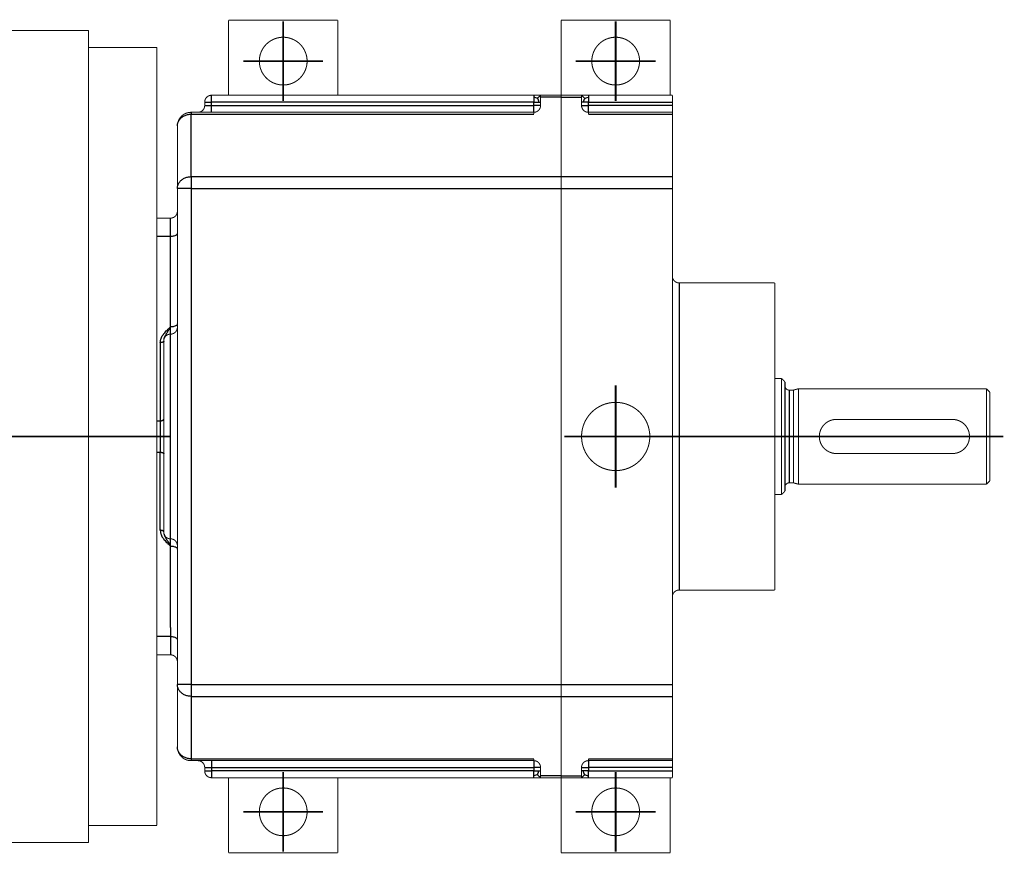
# Model space of a CAD drawing. Header units: inches. Extents: x -593 to 434, y -275 to 267.
# Tile 3 of 13: x -232 to -87, y -258 to -136. Entities that reach past the tile are written whole.
import ezdxf

# ---------------------------------------------------------------- set-up
doc = ezdxf.new("R2010")
doc.units = ezdxf.units.IN
doc.linetypes.add('DOT_CENTER', pattern=[14, 12, -1, 0, -1])
doc.layers.add('1', color=7, linetype='Continuous')
doc.layers.add('Draufsicht1_15', color=7, linetype='Continuous')

# ---------------------------------------------------------------- blocks, each defined once
blk = doc.blocks.new('Draufsicht1', base_point=(-261.5, -197.24))
at = {"layer": '1', "color": 30, "linetype": 'DOT_CENTER', "const_width": 0.25}
for points in [[(-193, -136.39), (-193, -148.09)], [(-144.3, -136.39), (-144.3, -148.09)], [(-187.15, -142.24), (-198.85, -142.24)], [(-138.45, -142.24), (-150.15, -142.24)], [(-144.3, -189.74), (-144.3, -204.74)], [(-209.5, -197.24), (-415.5, -197.24)], [(-136.8, -197.24), (-151.8, -197.24)], [(-137, -197.24), (-117.5, -197.24)], [(-87.5, -197.24), (-120.9, -197.24)], [(-193, -246.39), (-193, -258.09)], [(-144.3, -246.39), (-144.3, -258.09)], [(-187.15, -252.24), (-198.85, -252.24)], [(-138.45, -252.24), (-150.15, -252.24)]]:
    blk.add_lwpolyline(points, dxfattribs=at)
at = {"layer": 'Draufsicht1_15', "color": 124, "linetype": 'Continuous'}
for p, q in [((-204.5, -148.24), (-203.5, -148.24)), ((-203.5, -148.24), (-203.5, -147.24)), ((-156.3, -148.24), (-203.5, -148.24)), ((-203.5, -148.74), (-203.5, -148.24)), ((-156.3, -148.74), (-156.3, -148.24)), ((-152.3, -147.51), (-155.3, -147.51)), ((-152.3, -147.51), (-149.3, -147.51)), ((-148.3, -148.74), (-148.3, -148.24)), ((-148.3, -148.24), (-136, -148.24)), ((-206.5, -149.74), (-206.5, -150.01)), ((-204.5, -148.74), (-203.5, -148.74)), ((-203.5, -148.74), (-156.3, -148.74)), ((-203.5, -149.74), (-203.5, -148.74)), ((-156.3, -149.74), (-156.3, -148.74)), ((-155.3, -148.74), (-156.3, -148.74)), ((-149.3, -148.74), (-148.3, -148.74)), ((-148.3, -149.74), (-148.3, -148.74)), ((-136, -148.74), (-148.3, -148.74)), ((-206.5, -150.01), (-156.31, -150.01)), ((-206.5, -159.17), (-206.5, -150.01)), ((-148.29, -150.01), (-136, -150.01)), ((-206.5, -159.17), (-152.3, -159.17)), ((-206.5, -159.17), (-206.5, -160.9)), ((-152.3, -159.17), (-136, -159.17)), ((-206.5, -160.9), (-208.5, -160.9)), ((-206.5, -160.9), (-206.5, -233.59)), ((-206.5, -160.9), (-152.3, -160.9)), ((-152.3, -160.9), (-136, -160.9)), ((-209.5, -167.94), (-209.5, -165.24)), ((-209.5, -167.94), (-211.5, -167.94)), ((-209.5, -169.24), (-209.5, -167.94)), ((-209.5, -181.19), (-209.5, -169.24)), ((-209.5, -181.19), (-209.5, -169.24)), ((-135, -174.74), (-135, -219.74)), ((-209.5, -182.24), (-209.5, -181.19)), ((-209.5, -182.24), (-209.5, -181.19)), ((-209.5, -182.27), (-209.5, -182.24)), ((-209.5, -182.27), (-209.5, -182.24)), ((-209.5, -212.22), (-209.5, -182.27)), ((-209.5, -212.22), (-209.5, -182.27)), ((-211, -183.5), (-211, -194.94)), ((-118.9, -190.44), (-118.9, -197.24)), ((-211.5, -194.94), (-211, -194.94)), ((-118.9, -197.24), (-118.9, -204.04)), ((-211.5, -199.54), (-211, -199.54)), ((-211, -210.99), (-211, -199.54)), ((-209.5, -212.24), (-209.5, -212.22)), ((-209.5, -212.24), (-209.5, -212.22)), ((-209.5, -213.3), (-209.5, -212.24)), ((-209.5, -213.3), (-209.5, -212.24)), ((-209.5, -225.24), (-209.5, -213.3)), ((-209.5, -225.24), (-209.5, -213.3)), ((-209.5, -225.24), (-209.5, -226.54)), ((-209.5, -226.54), (-211.5, -226.54)), ((-209.5, -226.54), (-209.5, -229.24)), ((-206.5, -233.59), (-208.5, -233.59)), ((-206.5, -233.59), (-152.3, -233.59)), ((-206.5, -233.59), (-206.5, -235.32)), ((-152.3, -233.59), (-136, -233.59)), ((-206.5, -235.32), (-152.3, -235.32)), ((-206.5, -235.32), (-206.5, -244.48)), ((-152.3, -235.32), (-136, -235.32)), ((-206.5, -244.48), (-156.31, -244.48)), ((-206.5, -244.48), (-206.5, -244.74)), ((-203.5, -244.74), (-203.5, -245.74)), ((-156.3, -244.74), (-156.3, -245.74)), ((-148.3, -244.74), (-148.3, -245.74)), ((-148.29, -244.48), (-136, -244.48)), ((-204.5, -245.74), (-203.5, -245.74)), ((-204.5, -246.24), (-203.5, -246.24)), ((-203.5, -245.74), (-156.3, -245.74)), ((-203.5, -245.74), (-203.5, -246.24)), ((-156.3, -246.24), (-203.5, -246.24)), ((-203.5, -246.24), (-203.5, -247.24)), ((-155.3, -245.74), (-156.3, -245.74)), ((-156.3, -245.74), (-156.3, -246.24)), ((-149.3, -245.74), (-148.3, -245.74)), ((-136, -245.74), (-148.3, -245.74)), ((-148.3, -245.74), (-148.3, -246.24)), ((-148.3, -246.24), (-136, -246.24)), ((-152.3, -246.98), (-155.3, -246.98)), ((-152.3, -246.98), (-149.3, -246.98))]:
    blk.add_line(p, q, dxfattribs=at)
at = {"layer": 'Draufsicht1_15', "color": 2, "linetype": 'Continuous', "const_width": 0.15}
for points in [[(-201, -136.24), (-185, -136.24)], [(-201, -147.24), (-201, -136.24)], [(-185, -136.24), (-185, -147.24)], [(-152.3, -147.24), (-152.3, -136.24)], [(-152.3, -136.24), (-136.3, -136.24)], [(-136.3, -136.24), (-136.3, -147.24)], [(-221.5, -137.74), (-235, -137.74)], [(-221.5, -140.24), (-221.5, -137.74)], [(-211.5, -140.24), (-221.5, -140.24)], [(-221.5, -191.24), (-221.5, -140.24)], [(-211.5, -165.24), (-211.5, -140.24)], [(-204.5, -148.74), (-204.5, -148.24)], [(-156.3, -147.24), (-203.5, -147.24)], [(-155.3, -147.24), (-156.3, -147.24)], [(-155.3, -147.51), (-155.3, -147.24)], [(-152.3, -147.24), (-155.3, -147.24)], [(-155.3, -148.24), (-155.3, -147.51)], [(-155.3, -148.74), (-155.3, -148.24)], [(-152.3, -147.51), (-152.3, -147.24)], [(-152.3, -147.51), (-152.3, -147.24)], [(-152.3, -147.24), (-149.3, -147.24)], [(-152.3, -147.51), (-152.3, -147.24)], [(-152.3, -159.17), (-152.3, -147.51)], [(-152.3, -159.17), (-152.3, -147.51)], [(-152.3, -159.17), (-152.3, -147.51)], [(-149.3, -147.24), (-148.3, -147.24)], [(-149.3, -147.51), (-149.3, -147.24)], [(-149.3, -148.24), (-149.3, -147.51)], [(-149.3, -148.74), (-149.3, -148.24)], [(-148.3, -147.24), (-136, -147.24)], [(-136, -148.24), (-136, -147.24)], [(-136, -148.24), (-136, -148.74)], [(-206.5, -149.74), (-205.5, -149.74)], [(-205.5, -149.74), (-203.5, -149.74)], [(-203.5, -149.74), (-156.31, -149.74)], [(-156.31, -150.01), (-156.31, -149.74)], [(-156.31, -149.74), (-156.3, -149.74)], [(-148.3, -149.74), (-148.29, -149.74)], [(-148.29, -150.01), (-148.29, -149.74)], [(-148.29, -149.74), (-136, -149.74)], [(-136, -149.74), (-136, -148.74)], [(-136, -150.01), (-136, -149.74)], [(-136, -159.17), (-136, -150.01)], [(-208.5, -160.9), (-208.5, -151.74)], [(-152.3, -159.17), (-152.3, -160.9)], [(-152.3, -159.17), (-152.3, -160.9)], [(-152.3, -159.17), (-152.3, -160.9)], [(-136, -160.9), (-136, -159.17)], [(-208.5, -160.9), (-208.5, -164.24)], [(-152.3, -233.59), (-152.3, -160.9)], [(-152.3, -233.59), (-152.3, -160.9)], [(-152.3, -233.59), (-152.3, -160.9)], [(-136, -173.74), (-136, -160.9)], [(-208.5, -164.24), (-208.5, -167.48)], [(-211.5, -167.94), (-211.5, -165.24)], [(-209.5, -165.24), (-211.5, -165.24)], [(-211.5, -167.94), (-211.5, -165.24)], [(-211.5, -169.24), (-211.5, -167.94)], [(-211.5, -169.24), (-211.5, -167.94)], [(-208.5, -167.48), (-208.5, -180.73)], [(-211.5, -194.94), (-211.5, -169.24)], [(-211.5, -194.94), (-211.5, -169.24)], [(-136, -220.74), (-136, -173.74)], [(-135, -174.74), (-121, -174.74)], [(-121, -174.74), (-121, -188.74)], [(-208.5, -180.73), (-208.5, -181.24)], [(-208.5, -181.24), (-208.5, -213.24)], [(-210.5, -183.24), (-210.5, -183.26)], [(-210.5, -183.26), (-210.5, -194.71)], [(-121, -188.74), (-120, -188.74)], [(-121, -188.74), (-121, -205.74)], [(-121, -188.74), (-121, -205.74)], [(-120, -188.74), (-120, -205.74)], [(-119.5, -189.24), (-120, -188.74)], [(-119.5, -189.24), (-119.5, -189.84)], [(-119.5, -189.84), (-119.5, -204.64)], [(-118.25, -190.44), (-118.9, -190.44)], [(-118.25, -190.44), (-117.5, -190.24)], [(-118.25, -190.44), (-118.25, -197.24)], [(-117.5, -190.24), (-90, -190.24)], [(-117.5, -190.24), (-117.5, -204.24)], [(-89.5, -190.74), (-90, -190.24)], [(-90, -190.24), (-90, -204.24)], [(-221.5, -203.24), (-221.5, -191.24)], [(-221.5, -203.24), (-221.5, -191.24)], [(-89.5, -190.74), (-89.5, -203.74)], [(-210.5, -194.71), (-210.5, -199.77)], [(-111.97, -194.74), (-94.97, -194.74)], [(-111.97, -194.74), (-94.97, -194.74)], [(-211.5, -199.54), (-211.5, -194.94)], [(-211.5, -199.54), (-211.5, -194.94)], [(-118.25, -197.24), (-118.25, -204.04)], [(-211.5, -225.24), (-211.5, -199.54)], [(-211.5, -225.24), (-211.5, -199.54)], [(-210.5, -199.77), (-210.5, -211.22)], [(-111.97, -199.74), (-94.97, -199.74)], [(-111.97, -199.74), (-94.97, -199.74)], [(-221.5, -254.24), (-221.5, -203.24)], [(-119.5, -204.64), (-119.5, -205.24)], [(-118.25, -204.04), (-118.9, -204.04)], [(-118.25, -204.04), (-117.5, -204.24)], [(-117.5, -204.24), (-90, -204.24)], [(-89.5, -203.74), (-90, -204.24)], [(-121, -205.74), (-120, -205.74)], [(-121, -205.74), (-121, -219.74)], [(-119.5, -205.24), (-120, -205.74)], [(-210.5, -211.22), (-210.5, -211.24)], [(-208.5, -213.24), (-208.5, -213.76)], [(-208.5, -213.76), (-208.5, -227.01)], [(-135, -219.74), (-121, -219.74)], [(-136, -233.59), (-136, -220.74)], [(-211.5, -226.54), (-211.5, -225.24)], [(-211.5, -226.54), (-211.5, -225.24)], [(-211.5, -229.24), (-211.5, -226.54)], [(-211.5, -229.24), (-211.5, -226.54)], [(-208.5, -227.01), (-208.5, -230.24)], [(-211.5, -254.24), (-211.5, -229.24)], [(-209.5, -229.24), (-211.5, -229.24)], [(-208.5, -230.24), (-208.5, -233.59)], [(-208.5, -233.59), (-208.5, -242.74)], [(-152.3, -233.59), (-152.3, -235.32)], [(-152.3, -233.59), (-152.3, -235.32)], [(-152.3, -233.59), (-152.3, -235.32)], [(-136, -233.59), (-136, -235.32)], [(-152.3, -235.32), (-152.3, -246.98)], [(-152.3, -235.32), (-152.3, -246.98)], [(-152.3, -235.32), (-152.3, -246.98)], [(-136, -235.32), (-136, -244.48)], [(-206.5, -244.74), (-205.5, -244.74)], [(-205.5, -244.74), (-203.5, -244.74)], [(-203.5, -244.74), (-156.31, -244.74)], [(-156.31, -244.48), (-156.31, -244.74)], [(-156.31, -244.74), (-156.3, -244.74)], [(-148.3, -244.74), (-148.29, -244.74)], [(-148.29, -244.48), (-148.29, -244.74)], [(-148.29, -244.74), (-136, -244.74)], [(-136, -244.48), (-136, -244.74)], [(-136, -244.74), (-136, -245.74)], [(-204.5, -245.74), (-204.5, -246.24)], [(-155.3, -245.74), (-155.3, -246.24)], [(-155.3, -246.24), (-155.3, -246.98)], [(-149.3, -245.74), (-149.3, -246.24)], [(-149.3, -246.24), (-149.3, -246.98)], [(-136, -246.24), (-136, -245.74)], [(-136, -246.24), (-136, -247.24)], [(-156.3, -247.24), (-203.5, -247.24)], [(-201, -258.24), (-201, -247.24)], [(-185, -247.24), (-185, -258.24)], [(-155.3, -247.24), (-156.3, -247.24)], [(-155.3, -247.24), (-155.3, -246.98)], [(-152.3, -247.24), (-155.3, -247.24)], [(-152.3, -247.24), (-152.3, -246.98)], [(-152.3, -247.24), (-152.3, -246.98)], [(-152.3, -247.24), (-152.3, -246.98)], [(-152.3, -258.24), (-152.3, -247.24)], [(-152.3, -247.24), (-149.3, -247.24)], [(-149.3, -246.98), (-149.3, -247.24)], [(-149.3, -247.24), (-148.3, -247.24)], [(-148.3, -247.24), (-136, -247.24)], [(-136.3, -247.24), (-136.3, -258.24)], [(-211.5, -254.24), (-221.5, -254.24)], [(-221.5, -256.74), (-221.5, -254.24)], [(-221.5, -256.74), (-235, -256.74)], [(-185, -258.24), (-201, -258.24)], [(-136.3, -258.24), (-152.3, -258.24)]]:
    blk.add_lwpolyline(points, dxfattribs=at)
for points in [[(-196.5, -142.24, 1), (-189.5, -142.24, 1)], [(-147.8, -142.24, 1), (-140.8, -142.24, 1)], [(-149.3, -197.24, 1), (-139.3, -197.24, 1)], [(-196.5, -252.24, 1), (-189.5, -252.24, 1)], [(-147.8, -252.24, 1), (-140.8, -252.24, 1)]]:
    blk.add_lwpolyline(points, format="xyb", close=True, dxfattribs=at)
for points in [[(-203.5, -147.24, 0.414214), (-204.5, -148.24, 0.414214)], [(-206.5, -149.74, 0.414214), (-208.5, -151.74, 0.414214)], [(-205.5, -149.74, 0.414214), (-204.5, -148.74, 0.414214)], [(-156.3, -149.74, 0.414214), (-155.3, -148.74, 0.414214)], [(-149.3, -148.74, 0.414214), (-148.3, -149.74, 0.414214)], [(-209.5, -165.24, 0.414214), (-208.5, -164.24, 0.414214)], [(-136, -173.74, 0.414214), (-135, -174.74, 0.414214)], [(-209.5, -182.24, 0.414214), (-208.5, -181.24, 0.414214)], [(-209.5, -182.24, 0.414214), (-210.5, -183.24, 0.414214)], [(-119.5, -189.84, 0.414214), (-118.9, -190.44, 0.414214)], [(-111.97, -194.74, 1), (-111.97, -199.74, 1)], [(-111.97, -194.74, 1), (-111.97, -199.74, 1)], [(-94.97, -199.74, 1), (-94.97, -194.74, 1)], [(-94.97, -199.74, 1), (-94.97, -194.74, 1)], [(-118.9, -204.04, 0.414214), (-119.5, -204.64, 0.414214)], [(-210.5, -211.24, 0.414214), (-209.5, -212.24, 0.414214)], [(-208.5, -213.24, 0.414214), (-209.5, -212.24, 0.414214)], [(-135, -219.74, 0.414214), (-136, -220.74, 0.414214)], [(-208.5, -230.24, 0.414214), (-209.5, -229.24, 0.414214)], [(-208.5, -242.74, 0.414214), (-206.5, -244.74, 0.414214)], [(-204.5, -245.74, 0.414214), (-205.5, -244.74, 0.414214)], [(-155.3, -245.74, 0.414214), (-156.3, -244.74, 0.414214)], [(-148.3, -244.74, 0.414214), (-149.3, -245.74, 0.414214)], [(-204.5, -246.24, 0.414214), (-203.5, -247.24, 0.414214)]]:
    blk.add_lwpolyline(points, format="xyb", dxfattribs=at)
at = {"layer": 'Draufsicht1_15', "color": 124, "linetype": 'Continuous'}
for points, knots in [([(-156.3, -147.24), (-156.3, -147.26), (-156.3, -147.28), (-156.3, -147.33), (-156.3, -147.4), (-156.3, -147.48), (-156.3, -147.52), (-156.3, -147.54)], [0, 0, 0, 0, 0.0380602, 0.0761205, 0.1609103, 0.2420472, 0.2928932, 0.2928932, 0.2928932, 0.2928932]), ([(-155.74, -147.69), (-155.82, -147.66), (-156.01, -147.6), (-156.19, -147.56), (-156.3, -147.54)], [0, 0, 0, 0, 0.2493036, 0.5779301, 0.5779301, 0.5779301, 0.5779301]), ([(-156.3, -147.54), (-156.3, -147.59), (-156.3, -147.7), (-156.3, -147.86), (-156.3, -148.01), (-156.3, -148.14), (-156.3, -148.21), (-156.3, -148.24)], [0, 0, 0, 0, 0.1647282, 0.3244233, 0.4950135, 0.602894, 0.7071068, 0.7071068, 0.7071068, 0.7071068]), ([(-156.3, -148.24), (-156.23, -148.24), (-156.11, -148.24), (-155.92, -148.24), (-155.75, -148.24), (-155.64, -148.24), (-155.59, -148.24)], [0, 0, 0, 0, 0.1950903, 0.3826835, 0.5555702, 0.7071068, 0.7071068, 0.7071068, 0.7071068]), ([(-155.74, -147.69), (-155.71, -147.65), (-155.64, -147.58), (-155.53, -147.48), (-155.42, -147.36), (-155.34, -147.28), (-155.3, -147.24)], [0, 0, 0, 0, 0.1443208, 0.2886415, 0.4567164, 0.6247913, 0.6247913, 0.6247913, 0.6247913]), ([(-155.74, -147.69), (-155.74, -147.71), (-155.73, -147.76), (-155.7, -147.82), (-155.67, -147.88), (-155.63, -147.95), (-155.6, -148.07), (-155.59, -148.18), (-155.59, -148.24)], [0, 0, 0, 0, 0.0733537, 0.1406457, 0.2044728, 0.2780075, 0.3888494, 0.5861655, 0.5861655, 0.5861655, 0.5861655]), ([(-155.59, -148.24), (-155.55, -148.24), (-155.48, -148.24), (-155.39, -148.24), (-155.34, -148.24), (-155.31, -148.24), (-155.3, -148.24)], [0, 0, 0, 0, 0.1243628, 0.2167728, 0.254833, 0.2928932, 0.2928932, 0.2928932, 0.2928932]), ([(-148.86, -147.69), (-148.89, -147.65), (-148.96, -147.58), (-149.07, -147.48), (-149.18, -147.36), (-149.26, -147.28), (-149.3, -147.24)], [0, 0, 0, 0, 0.1443208, 0.2886415, 0.4567164, 0.6247913, 0.6247913, 0.6247913, 0.6247913]), ([(-149.01, -148.24), (-149.05, -148.24), (-149.12, -148.24), (-149.2, -148.24), (-149.26, -148.24), (-149.29, -148.24), (-149.3, -148.24)], [0, 0, 0, 0, 0.1170058, 0.2167728, 0.254833, 0.2928932, 0.2928932, 0.2928932, 0.2928932]), ([(-148.86, -147.69), (-148.86, -147.71), (-148.87, -147.76), (-148.9, -147.82), (-148.93, -147.88), (-148.97, -147.95), (-149, -148.07), (-149.01, -148.18), (-149.01, -148.24)], [0, 0, 0, 0, 0.0733537, 0.1406457, 0.2044728, 0.2780075, 0.3888494, 0.5861655, 0.5861655, 0.5861655, 0.5861655]), ([(-148.3, -148.24), (-148.37, -148.24), (-148.49, -148.24), (-148.68, -148.24), (-148.85, -148.24), (-148.96, -148.24), (-149.01, -148.24)], [0, 0, 0, 0, 0.1950903, 0.3826835, 0.5551488, 0.7071068, 0.7071068, 0.7071068, 0.7071068]), ([(-148.86, -147.69), (-148.78, -147.66), (-148.59, -147.6), (-148.41, -147.56), (-148.3, -147.54)], [0, 0, 0, 0, 0.2493036, 0.5779301, 0.5779301, 0.5779301, 0.5779301]), ([(-148.3, -147.24), (-148.3, -147.26), (-148.3, -147.28), (-148.3, -147.34), (-148.3, -147.42), (-148.3, -147.49), (-148.3, -147.54)], [0, 0, 0, 0, 0.0380602, 0.0761205, 0.1685304, 0.2928932, 0.2928932, 0.2928932, 0.2928932]), ([(-148.3, -147.54), (-148.3, -147.59), (-148.3, -147.69), (-148.3, -147.87), (-148.3, -148.05), (-148.3, -148.18), (-148.3, -148.24)], [0, 0, 0, 0, 0.1515365, 0.3244233, 0.5120164, 0.7071068, 0.7071068, 0.7071068, 0.7071068]), ([(-208.5, -151.74), (-208.49, -151.59), (-208.46, -151.28), (-208.25, -150.86), (-207.92, -150.5), (-207.5, -150.22), (-207.02, -150.05), (-206.67, -150.02), (-206.5, -150.01)], [0, 0, 0, 0, 0.453438, 0.916499, 1.395769, 1.8931, 2.405558, 2.92655, 2.92655, 2.92655, 2.92655]), ([(-208.5, -160.9), (-208.49, -160.75), (-208.46, -160.44), (-208.25, -160.02), (-207.92, -159.65), (-207.5, -159.38), (-207.02, -159.2), (-206.67, -159.18), (-206.5, -159.17)], [0, 0, 0, 0, 0.453438, 0.916499, 1.395769, 1.8931, 2.405558, 2.92655, 2.92655, 2.92655, 2.92655]), ([(-208.5, -167.48), (-208.51, -167.52), (-208.53, -167.61), (-208.64, -167.73), (-208.8, -167.82), (-209.01, -167.89), (-209.25, -167.93), (-209.41, -167.94), (-209.5, -167.94)], [0, 0, 0, 0, 0.123916, 0.273266, 0.458587, 0.678233, 0.923759, 1.183053, 1.183053, 1.183053, 1.183053]), ([(-211, -183.5), (-211, -183.46), (-211, -183.41), (-210.99, -183.33), (-210.98, -183.26), (-210.97, -183.16), (-210.94, -183.04), (-210.9, -182.9), (-210.84, -182.77), (-210.76, -182.59), (-210.64, -182.39), (-210.46, -182.14), (-210.25, -181.9), (-210.05, -181.69), (-209.88, -181.53), (-209.78, -181.44), (-209.69, -181.36), (-209.64, -181.31), (-209.6, -181.27), (-209.56, -181.25), (-209.53, -181.22), (-209.51, -181.2), (-209.5, -181.19)], [0, 0, 0, 0, 0.090461, 0.160849, 0.237219, 0.320329, 0.453268, 0.609102, 0.749817, 0.894501, 1.179064, 1.455682, 1.805396, 2.153142, 2.323828, 2.49643, 2.582434, 2.667303, 2.705591, 2.752645, 2.795297, 2.837951, 2.837951, 2.837951, 2.837951]), ([(-210.47, -182.98), (-210.46, -182.95), (-210.44, -182.87), (-210.4, -182.76), (-210.35, -182.64), (-210.29, -182.52), (-210.22, -182.4), (-210.15, -182.28), (-210.08, -182.15), (-210, -182.03), (-209.92, -181.9), (-209.84, -181.76), (-209.75, -181.62), (-209.67, -181.48), (-209.58, -181.34), (-209.53, -181.24), (-209.5, -181.19)], [0, 0, 0, 0, 0.113616, 0.228618, 0.361247, 0.496559, 0.632924, 0.775747, 0.918505, 1.068694, 1.217443, 1.377371, 1.53728, 1.702463, 1.875587, 2.042607, 2.042607, 2.042607, 2.042607]), ([(-208.5, -180.73), (-208.51, -180.77), (-208.53, -180.86), (-208.64, -180.97), (-208.8, -181.06), (-209.01, -181.13), (-209.25, -181.18), (-209.41, -181.19), (-209.5, -181.19)], [0, 0, 0, 0, 0.123916, 0.273266, 0.458587, 0.678233, 0.923759, 1.183053, 1.183053, 1.183053, 1.183053]), ([(-210.5, -183.26), (-210.5, -183.27), (-210.5, -183.27), (-210.5, -183.27), (-210.5, -183.28), (-210.5, -183.29), (-210.51, -183.3), (-210.51, -183.31), (-210.51, -183.32), (-210.52, -183.33), (-210.53, -183.34), (-210.54, -183.35), (-210.54, -183.36), (-210.56, -183.37), (-210.57, -183.38), (-210.58, -183.39), (-210.6, -183.4), (-210.61, -183.41), (-210.63, -183.42), (-210.65, -183.43), (-210.67, -183.44), (-210.68, -183.44), (-210.71, -183.45), (-210.73, -183.46), (-210.75, -183.46), (-210.77, -183.47), (-210.79, -183.47), (-210.82, -183.48), (-210.84, -183.48), (-210.86, -183.49), (-210.89, -183.49), (-210.91, -183.49), (-210.93, -183.49), (-210.95, -183.49), (-210.98, -183.5), (-210.99, -183.5), (-211, -183.5)], [0, 0, 0, 0, 0.0026006, 0.0052146, 0.0149393, 0.0249205, 0.0352221, 0.0459083, 0.0570417, 0.0686807, 0.0808782, 0.09368, 0.1080632, 0.1232132, 0.1391529, 0.1558923, 0.1734297, 0.191751, 0.2108314, 0.2306349, 0.2511164, 0.272222, 0.2938904, 0.3160539, 0.3386404, 0.3615738, 0.384776, 0.4081677, 0.4316701, 0.4552056, 0.478699, 0.5020783, 0.5252755, 0.5482273, 0.5708752, 0.5931665, 0.5931665, 0.5931665, 0.5931665]), ([(-211, -194.94), (-210.99, -194.94), (-210.98, -194.94), (-210.95, -194.94), (-210.93, -194.94), (-210.91, -194.94), (-210.89, -194.94), (-210.86, -194.93), (-210.84, -194.93), (-210.82, -194.93), (-210.79, -194.92), (-210.77, -194.92), (-210.75, -194.91), (-210.73, -194.9), (-210.71, -194.9), (-210.68, -194.89), (-210.67, -194.88), (-210.65, -194.87), (-210.63, -194.87), (-210.61, -194.86), (-210.6, -194.85), (-210.58, -194.84), (-210.57, -194.83), (-210.56, -194.82), (-210.54, -194.81), (-210.54, -194.8), (-210.53, -194.79), (-210.52, -194.78), (-210.51, -194.77), (-210.51, -194.76), (-210.51, -194.75), (-210.5, -194.74), (-210.5, -194.73), (-210.5, -194.72), (-210.5, -194.71), (-210.5, -194.71), (-210.5, -194.71)], [0, 0, 0, 0, 0.0222913, 0.0449393, 0.0678911, 0.0910882, 0.1144676, 0.1379609, 0.1614964, 0.1849988, 0.2083906, 0.2315927, 0.2545261, 0.2771126, 0.2992762, 0.3209445, 0.3420501, 0.3625316, 0.3823351, 0.4014155, 0.4197368, 0.4372742, 0.4540136, 0.4699532, 0.4851033, 0.4994865, 0.5122882, 0.5244857, 0.5361247, 0.547258, 0.5579443, 0.5682458, 0.578227, 0.5879517, 0.5905657, 0.5931663, 0.5931663, 0.5931663, 0.5931663]), ([(-211, -194.94), (-211, -195.31), (-211, -196.08), (-211, -197.24), (-211, -198.41), (-211, -199.17), (-211, -199.54)], [0, 0, 0, 0, 1.117074, 2.301586, 3.486098, 4.603172, 4.603172, 4.603172, 4.603172]), ([(-211, -199.54), (-210.99, -199.54), (-210.98, -199.54), (-210.95, -199.55), (-210.93, -199.55), (-210.91, -199.55), (-210.89, -199.55), (-210.86, -199.55), (-210.84, -199.56), (-210.82, -199.56), (-210.79, -199.57), (-210.77, -199.57), (-210.75, -199.58), (-210.73, -199.58), (-210.71, -199.59), (-210.68, -199.6), (-210.67, -199.6), (-210.65, -199.61), (-210.63, -199.62), (-210.61, -199.63), (-210.6, -199.64), (-210.58, -199.65), (-210.57, -199.66), (-210.56, -199.67), (-210.54, -199.68), (-210.54, -199.69), (-210.53, -199.7), (-210.52, -199.71), (-210.51, -199.72), (-210.51, -199.73), (-210.51, -199.74), (-210.5, -199.75), (-210.5, -199.76), (-210.5, -199.77), (-210.5, -199.77), (-210.5, -199.77), (-210.5, -199.77)], [0, 0, 0, 0, 0.0222913, 0.0449393, 0.0678911, 0.0910882, 0.1144676, 0.1379609, 0.1614964, 0.1849988, 0.2083906, 0.2315927, 0.2545261, 0.2771126, 0.2992762, 0.3209445, 0.3420501, 0.3625316, 0.3823351, 0.4014155, 0.4197368, 0.4372742, 0.4540136, 0.4699532, 0.4851033, 0.4994865, 0.5122882, 0.5244857, 0.5361247, 0.547258, 0.5579443, 0.5682458, 0.578227, 0.5879517, 0.5905657, 0.5931663, 0.5931663, 0.5931663, 0.5931663]), ([(-211, -210.99), (-211, -211.02), (-211, -211.08), (-210.99, -211.15), (-210.98, -211.23), (-210.97, -211.33), (-210.94, -211.45), (-210.9, -211.58), (-210.84, -211.72), (-210.76, -211.89), (-210.64, -212.1), (-210.46, -212.34), (-210.25, -212.59), (-210.05, -212.8), (-209.88, -212.95), (-209.78, -213.05), (-209.69, -213.13), (-209.64, -213.17), (-209.6, -213.21), (-209.56, -213.24), (-209.53, -213.27), (-209.51, -213.29), (-209.5, -213.3)], [0, 0, 0, 0, 0.090273, 0.160546, 0.236806, 0.31974, 0.452677, 0.608411, 0.753296, 0.893773, 1.178403, 1.455067, 1.805076, 2.15277, 2.324501, 2.49624, 2.582492, 2.667207, 2.70758, 2.752597, 2.795272, 2.83795, 2.83795, 2.83795, 2.83795]), ([(-210.5, -211.22), (-210.5, -211.22), (-210.5, -211.22), (-210.5, -211.21), (-210.5, -211.21), (-210.5, -211.2), (-210.51, -211.19), (-210.51, -211.18), (-210.51, -211.17), (-210.52, -211.16), (-210.53, -211.15), (-210.54, -211.14), (-210.54, -211.13), (-210.56, -211.12), (-210.57, -211.11), (-210.58, -211.1), (-210.6, -211.09), (-210.61, -211.08), (-210.63, -211.07), (-210.65, -211.06), (-210.67, -211.05), (-210.68, -211.04), (-210.71, -211.04), (-210.73, -211.03), (-210.75, -211.02), (-210.77, -211.02), (-210.79, -211.01), (-210.82, -211.01), (-210.84, -211), (-210.86, -211), (-210.89, -211), (-210.91, -211), (-210.93, -210.99), (-210.95, -210.99), (-210.98, -210.99), (-210.99, -210.99), (-211, -210.99)], [0, 0, 0, 0, 0.0026006, 0.0052146, 0.0149393, 0.0249205, 0.0352221, 0.0459083, 0.0570417, 0.0686807, 0.0808782, 0.09368, 0.1080632, 0.1232132, 0.1391529, 0.1558923, 0.1734297, 0.191751, 0.2108314, 0.2306349, 0.2511164, 0.272222, 0.2938904, 0.3160539, 0.3386404, 0.3615738, 0.384776, 0.4081677, 0.4316701, 0.4552056, 0.478699, 0.5020783, 0.5252755, 0.5482273, 0.5708752, 0.5931665, 0.5931665, 0.5931665, 0.5931665]), ([(-210.47, -211.5), (-210.46, -211.54), (-210.44, -211.62), (-210.4, -211.73), (-210.35, -211.85), (-210.29, -211.97), (-210.22, -212.09), (-210.15, -212.21), (-210.08, -212.34), (-210, -212.46), (-209.92, -212.59), (-209.81, -212.77), (-209.67, -213), (-209.56, -213.19), (-209.5, -213.3)], [0, 0, 0, 0, 0.113381, 0.228241, 0.360814, 0.496088, 0.632455, 0.775251, 0.918074, 1.068243, 1.216902, 1.377029, 1.685823, 2.042601, 2.042601, 2.042601, 2.042601]), ([(-209.5, -213.3), (-209.41, -213.3), (-209.25, -213.31), (-209.01, -213.35), (-208.8, -213.42), (-208.64, -213.51), (-208.53, -213.63), (-208.51, -213.72), (-208.5, -213.76)], [0, 0, 0, 0, 0.259294, 0.50482, 0.724466, 0.909787, 1.059137, 1.183053, 1.183053, 1.183053, 1.183053]), ([(-209.5, -226.54), (-209.41, -226.55), (-209.25, -226.55), (-209.01, -226.6), (-208.8, -226.67), (-208.64, -226.76), (-208.53, -226.87), (-208.51, -226.96), (-208.5, -227.01)], [0, 0, 0, 0, 0.259294, 0.50482, 0.724466, 0.909787, 1.059137, 1.183053, 1.183053, 1.183053, 1.183053]), ([(-206.5, -235.32), (-206.67, -235.31), (-207.02, -235.29), (-207.5, -235.11), (-207.92, -234.83), (-208.25, -234.47), (-208.46, -234.05), (-208.49, -233.74), (-208.5, -233.59)], [0, 0, 0, 0, 0.520992, 1.03345, 1.530781, 2.010051, 2.473112, 2.92655, 2.92655, 2.92655, 2.92655]), ([(-206.5, -244.48), (-206.67, -244.46), (-207.02, -244.44), (-207.5, -244.26), (-207.92, -243.99), (-208.25, -243.63), (-208.46, -243.2), (-208.49, -242.89), (-208.5, -242.74)], [0, 0, 0, 0, 0.520992, 1.03345, 1.530781, 2.010051, 2.473112, 2.92655, 2.92655, 2.92655, 2.92655]), ([(-156.3, -246.95), (-156.3, -246.91), (-156.3, -246.84), (-156.3, -246.73), (-156.3, -246.62), (-156.3, -246.5), (-156.3, -246.4), (-156.3, -246.32), (-156.3, -246.27), (-156.3, -246.24)], [0, 0, 0, 0, 0.1164768, 0.213466, 0.3244233, 0.4623647, 0.5534534, 0.625698, 0.7071068, 0.7071068, 0.7071068, 0.7071068]), ([(-156.3, -246.24), (-156.23, -246.24), (-156.11, -246.24), (-155.92, -246.24), (-155.75, -246.24), (-155.64, -246.24), (-155.59, -246.24)], [0, 0, 0, 0, 0.1950903, 0.3826835, 0.5555702, 0.7071068, 0.7071068, 0.7071068, 0.7071068]), ([(-155.74, -246.8), (-155.74, -246.78), (-155.73, -246.73), (-155.7, -246.67), (-155.67, -246.61), (-155.63, -246.54), (-155.6, -246.41), (-155.59, -246.31), (-155.59, -246.24)], [0, 0, 0, 0, 0.0733537, 0.1406457, 0.2044728, 0.2780075, 0.3888494, 0.5861655, 0.5861655, 0.5861655, 0.5861655]), ([(-155.59, -246.24), (-155.55, -246.24), (-155.48, -246.24), (-155.39, -246.24), (-155.34, -246.24), (-155.31, -246.24), (-155.3, -246.24)], [0, 0, 0, 0, 0.1243628, 0.2167728, 0.254833, 0.2928932, 0.2928932, 0.2928932, 0.2928932]), ([(-149.01, -246.24), (-149.05, -246.24), (-149.12, -246.24), (-149.2, -246.24), (-149.26, -246.24), (-149.29, -246.24), (-149.3, -246.24)], [0, 0, 0, 0, 0.1193672, 0.2167728, 0.254833, 0.2928932, 0.2928932, 0.2928932, 0.2928932]), ([(-148.86, -246.8), (-148.86, -246.78), (-148.87, -246.73), (-148.9, -246.67), (-148.93, -246.61), (-148.97, -246.54), (-149, -246.41), (-149.01, -246.31), (-149.01, -246.24)], [0, 0, 0, 0, 0.0733537, 0.1406457, 0.2044728, 0.2780075, 0.3888494, 0.5861655, 0.5861655, 0.5861655, 0.5861655]), ([(-148.3, -246.24), (-148.37, -246.24), (-148.49, -246.24), (-148.68, -246.24), (-148.85, -246.24), (-148.96, -246.24), (-149.01, -246.24)], [0, 0, 0, 0, 0.1950903, 0.3826835, 0.5552633, 0.7071068, 0.7071068, 0.7071068, 0.7071068]), ([(-148.3, -246.95), (-148.3, -246.9), (-148.3, -246.79), (-148.3, -246.62), (-148.3, -246.44), (-148.3, -246.31), (-148.3, -246.24)], [0, 0, 0, 0, 0.1515365, 0.3244233, 0.5120164, 0.7071068, 0.7071068, 0.7071068, 0.7071068]), ([(-155.74, -246.8), (-155.82, -246.83), (-156.01, -246.88), (-156.19, -246.93), (-156.3, -246.95)], [0, 0, 0, 0, 0.2493036, 0.5779301, 0.5779301, 0.5779301, 0.5779301]), ([(-156.3, -247.24), (-156.3, -247.23), (-156.3, -247.21), (-156.3, -247.15), (-156.3, -247.08), (-156.3, -247.01), (-156.3, -246.97), (-156.3, -246.95)], [0, 0, 0, 0, 0.0380602, 0.0761205, 0.1612836, 0.2426599, 0.2928932, 0.2928932, 0.2928932, 0.2928932]), ([(-155.74, -246.8), (-155.71, -246.84), (-155.64, -246.9), (-155.53, -247.01), (-155.42, -247.12), (-155.34, -247.2), (-155.3, -247.24)], [0, 0, 0, 0, 0.1443208, 0.2886415, 0.4567164, 0.6247913, 0.6247913, 0.6247913, 0.6247913]), ([(-148.86, -246.8), (-148.89, -246.84), (-148.96, -246.9), (-149.07, -247.01), (-149.18, -247.12), (-149.26, -247.2), (-149.3, -247.24)], [0, 0, 0, 0, 0.1443208, 0.2886415, 0.4567164, 0.6247913, 0.6247913, 0.6247913, 0.6247913]), ([(-148.86, -246.8), (-148.78, -246.83), (-148.59, -246.88), (-148.41, -246.93), (-148.3, -246.95)], [0, 0, 0, 0, 0.2493036, 0.5779301, 0.5779301, 0.5779301, 0.5779301]), ([(-148.3, -247.24), (-148.3, -247.23), (-148.3, -247.21), (-148.3, -247.15), (-148.3, -247.06), (-148.3, -246.99), (-148.3, -246.95)], [0, 0, 0, 0, 0.0380602, 0.0761205, 0.1685304, 0.2928932, 0.2928932, 0.2928932, 0.2928932])]:
    blk.add_open_spline(points, degree=3, knots=knots, dxfattribs=at)

msp = doc.modelspace()

# ---------------------------------------------------------------- block references
msp.add_blockref('Draufsicht1', (-261.5, -197.24))

doc.saveas('drawing.dxf')
